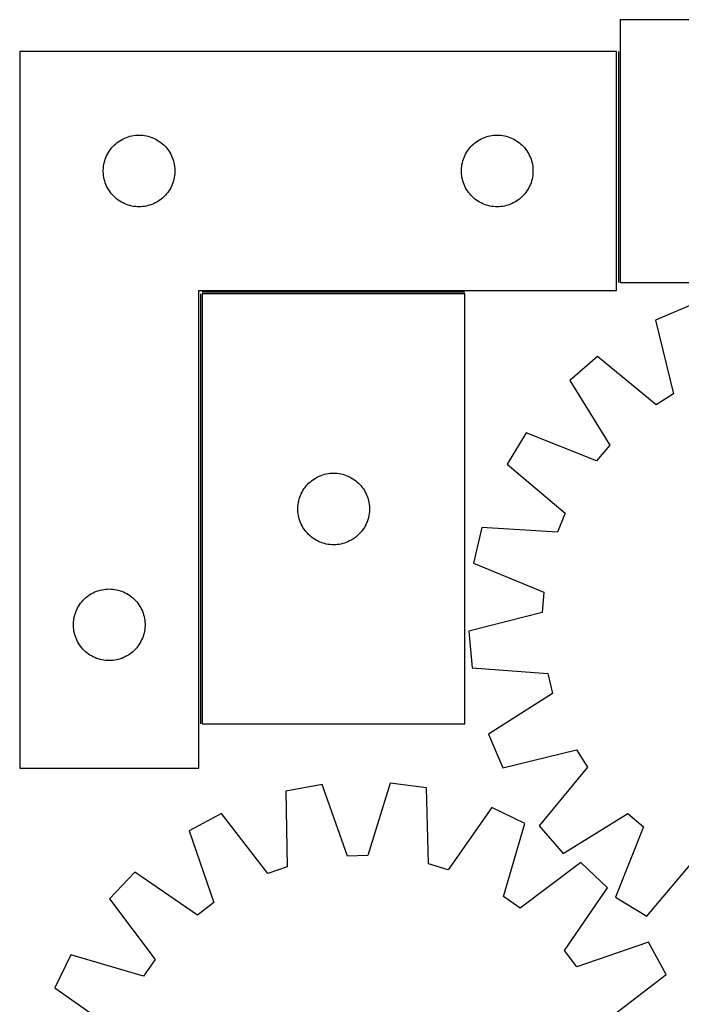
# Model space of a CAD drawing. Header units: millimetres. Extents: x 7 to 1493, y 7 to 2993.
# Tile 7 of 14: x 7 to 284, y 2581 to 2993. Entities that reach past the tile are written whole.
import ezdxf

# ---------------------------------------------------------------- set-up
doc = ezdxf.new("R2010")
doc.units = ezdxf.units.MM
doc.layers.add('COMMON', color=5, linetype='CONTINUOUS', true_color=0x0000ff)
doc.layers.add('CUT', color=7, linetype='CONTINUOUS', true_color=0x000000)

msp = doc.modelspace()

# ---------------------------------------------------------------- linework, layer by layer
at = {"layer": 'COMMON'}
for p, q in [((257.516195, 2980.138943), (257.516195, 2883.449009)), ((82.516195, 2878.638942), (82.516195, 2698.638942)), ((193.266196, 2879.388943), (83.266196, 2879.388943))]:
    msp.add_line(p, q, dxfattribs=at)
at = {"layer": 'CUT'}
for p, q in [((438.266196, 2993.449009), (258.266196, 2993.449009)), ((258.266196, 2993.449009), (258.266196, 2883.449009)), ((6.766195, 2980.138943), (6.766195, 2680.138943)), ((256.766195, 2980.138943), (6.766195, 2980.138943)), ((256.766195, 2880.138943), (256.766195, 2980.138943)), ((48.715752, 2942.795577), (49.377974, 2943.193222)), ((49.377974, 2943.193222), (50.059788, 2943.556249)), ((50.059788, 2943.556249), (50.759387, 2943.883697)), ((50.759387, 2943.883697), (51.474914, 2944.174695)), ((51.474914, 2944.174695), (52.204473, 2944.428474)), ((52.204473, 2944.428474), (52.946128, 2944.644359)), ((52.946128, 2944.644359), (53.697914, 2944.821778)), ((53.697914, 2944.821778), (54.457836, 2944.960262)), ((54.457836, 2944.960262), (55.22388, 2945.059441)), ((55.22388, 2945.059441), (55.994014, 2945.119054)), ((55.994014, 2945.119054), (56.766195, 2945.138943)), ((56.766195, 2945.138943), (57.538376, 2945.119054)), ((57.538376, 2945.119054), (58.30851, 2945.059441)), ((58.30851, 2945.059441), (59.074554, 2944.960262)), ((59.074554, 2944.960262), (59.834476, 2944.821778)), ((59.834476, 2944.821778), (60.586262, 2944.644359)), ((60.586262, 2944.644359), (61.327918, 2944.428474)), ((61.327918, 2944.428474), (62.057476, 2944.174695)), ((62.057476, 2944.174695), (62.773004, 2943.883697)), ((62.773004, 2943.883697), (63.472602, 2943.556249)), ((63.472602, 2943.556249), (64.154416, 2943.193222)), ((64.154416, 2943.193222), (64.816638, 2942.795577)), ((198.715752, 2942.795577), (199.377974, 2943.193222)), ((199.377974, 2943.193222), (200.059788, 2943.556249)), ((200.059788, 2943.556249), (200.759387, 2943.883697)), ((200.759387, 2943.883697), (201.474914, 2944.174695)), ((201.474914, 2944.174695), (202.204473, 2944.428474)), ((202.204473, 2944.428474), (202.946128, 2944.644359)), ((202.946128, 2944.644359), (203.697914, 2944.821778)), ((203.697914, 2944.821778), (204.457836, 2944.960262)), ((204.457836, 2944.960262), (205.22388, 2945.059441)), ((205.22388, 2945.059441), (205.994014, 2945.119054)), ((205.994014, 2945.119054), (206.766195, 2945.138943)), ((206.766195, 2945.138943), (207.538376, 2945.119054)), ((207.538376, 2945.119054), (208.30851, 2945.059441)), ((208.30851, 2945.059441), (209.074554, 2944.960262)), ((209.074554, 2944.960262), (209.834476, 2944.821778)), ((209.834476, 2944.821778), (210.586262, 2944.644359)), ((210.586262, 2944.644359), (211.327918, 2944.428474)), ((211.327918, 2944.428474), (212.057476, 2944.174695)), ((212.057476, 2944.174695), (212.773004, 2943.883697)), ((212.773004, 2943.883697), (213.472602, 2943.556249)), ((213.472602, 2943.556249), (214.154416, 2943.193222)), ((214.154416, 2943.193222), (214.816638, 2942.795577)), ((44.32104, 2938.512599), (44.768606, 2939.142157)), ((44.768606, 2939.142157), (45.247988, 2939.747841)), ((45.247988, 2939.747841), (45.757915, 2940.328043)), ((45.757915, 2940.328043), (46.297033, 2940.881226)), ((46.297033, 2940.881226), (46.863913, 2941.405922)), ((46.863913, 2941.405922), (47.457053, 2941.90074)), ((47.457053, 2941.90074), (48.074879, 2942.364368)), ((48.074879, 2942.364368), (48.715752, 2942.795577)), ((64.816638, 2942.795577), (65.457512, 2942.364368)), ((65.457512, 2942.364368), (66.075337, 2941.90074)), ((66.075337, 2941.90074), (66.668477, 2941.405922)), ((66.668477, 2941.405922), (67.235357, 2940.881226)), ((67.235357, 2940.881226), (67.774476, 2940.328043)), ((67.774476, 2940.328043), (68.284402, 2939.747841)), ((68.284402, 2939.747841), (68.763784, 2939.142157)), ((68.763784, 2939.142157), (69.21135, 2938.512599)), ((194.32104, 2938.512599), (194.768606, 2939.142157)), ((194.768606, 2939.142157), (195.247988, 2939.747841)), ((195.247988, 2939.747841), (195.757915, 2940.328043)), ((195.757915, 2940.328043), (196.297033, 2940.881226)), ((196.297033, 2940.881226), (196.863913, 2941.405922)), ((196.863913, 2941.405922), (197.457053, 2941.90074)), ((197.457053, 2941.90074), (198.074879, 2942.364368)), ((198.074879, 2942.364368), (198.715752, 2942.795577)), ((214.816638, 2942.795577), (215.457512, 2942.364368)), ((215.457512, 2942.364368), (216.075337, 2941.90074)), ((216.075337, 2941.90074), (216.668477, 2941.405922)), ((216.668477, 2941.405922), (217.235357, 2940.881226)), ((217.235357, 2940.881226), (217.774476, 2940.328043)), ((217.774476, 2940.328043), (218.284402, 2939.747841)), ((218.284402, 2939.747841), (218.763784, 2939.142157)), ((218.763784, 2939.142157), (219.21135, 2938.512599)), ((42.363947, 2934.331228), (42.598857, 2935.067079)), ((42.598857, 2935.067079), (42.871336, 2935.789862)), ((42.871336, 2935.789862), (43.180661, 2936.497659)), ((43.180661, 2936.497659), (43.526013, 2937.188594)), ((43.526013, 2937.188594), (43.906476, 2937.860835)), ((43.906476, 2937.860835), (44.32104, 2938.512599)), ((69.21135, 2938.512599), (69.625915, 2937.860835)), ((69.625915, 2937.860835), (70.006377, 2937.188594)), ((70.006377, 2937.188594), (70.351729, 2936.497659)), ((70.351729, 2936.497659), (70.661055, 2935.789862)), ((70.661055, 2935.789862), (70.933534, 2935.067079)), ((70.933534, 2935.067079), (71.168443, 2934.331228)), ((192.363947, 2934.331228), (192.598857, 2935.067079)), ((192.598857, 2935.067079), (192.871336, 2935.789862)), ((192.871336, 2935.789862), (193.180661, 2936.497659)), ((193.180661, 2936.497659), (193.526013, 2937.188594)), ((193.526013, 2937.188594), (193.906476, 2937.860835)), ((193.906476, 2937.860835), (194.32104, 2938.512599)), ((219.21135, 2938.512599), (219.625915, 2937.860835)), ((219.625915, 2937.860835), (220.006377, 2937.188594)), ((220.006377, 2937.188594), (220.351729, 2936.497659)), ((220.351729, 2936.497659), (220.661055, 2935.789862)), ((220.661055, 2935.789862), (220.933534, 2935.067079)), ((220.933534, 2935.067079), (221.168443, 2934.331228)), ((41.771168, 2930.525162), (41.810932, 2931.296575)), ((41.810932, 2931.296575), (41.890355, 2932.064918)), ((41.890355, 2932.064918), (42.009226, 2932.828155)), ((42.009226, 2932.828155), (42.16723, 2933.584259)), ((42.16723, 2933.584259), (42.363947, 2934.331228)), ((71.168443, 2934.331228), (71.365161, 2933.584259)), ((71.365161, 2933.584259), (71.523164, 2932.828155)), ((71.523164, 2932.828155), (71.642035, 2932.064918)), ((71.642035, 2932.064918), (71.721458, 2931.296575)), ((71.721458, 2931.296575), (71.761222, 2930.525162)), ((191.771168, 2930.525162), (191.810932, 2931.296575)), ((191.810932, 2931.296575), (191.890355, 2932.064918)), ((191.890355, 2932.064918), (192.009226, 2932.828155)), ((192.009226, 2932.828155), (192.16723, 2933.584259)), ((192.16723, 2933.584259), (192.363947, 2934.331228)), ((221.168443, 2934.331228), (221.365161, 2933.584259)), ((221.365161, 2933.584259), (221.523164, 2932.828155)), ((221.523164, 2932.828155), (221.642035, 2932.064918)), ((221.642035, 2932.064918), (221.721458, 2931.296575)), ((221.721458, 2931.296575), (221.761222, 2930.525162)), ((41.771168, 2929.752724), (41.771168, 2930.525162)), ((41.810932, 2928.981311), (41.771168, 2929.752724)), ((41.890355, 2928.212968), (41.810932, 2928.981311)), ((42.009226, 2927.449732), (41.890355, 2928.212968)), ((42.16723, 2926.693627), (42.009226, 2927.449732)), ((42.363947, 2925.946659), (42.16723, 2926.693627)), ((71.365161, 2926.693627), (71.168443, 2925.946659)), ((71.523164, 2927.449732), (71.365161, 2926.693627)), ((71.642035, 2928.212968), (71.523164, 2927.449732)), ((71.721458, 2928.981311), (71.642035, 2928.212968)), ((71.761222, 2929.752724), (71.721458, 2928.981311)), ((71.761222, 2930.525162), (71.761222, 2929.752724)), ((191.771168, 2929.752724), (191.771168, 2930.525162)), ((191.810932, 2928.981311), (191.771168, 2929.752724)), ((191.890355, 2928.212968), (191.810932, 2928.981311)), ((192.009226, 2927.449732), (191.890355, 2928.212968)), ((192.16723, 2926.693627), (192.009226, 2927.449732)), ((192.363947, 2925.946659), (192.16723, 2926.693627)), ((221.365161, 2926.693627), (221.168443, 2925.946659)), ((221.523164, 2927.449732), (221.365161, 2926.693627)), ((221.642035, 2928.212968), (221.523164, 2927.449732)), ((221.721458, 2928.981311), (221.642035, 2928.212968)), ((221.761222, 2929.752724), (221.721458, 2928.981311)), ((221.761222, 2930.525162), (221.761222, 2929.752724)), ((42.598857, 2925.210807), (42.363947, 2925.946659)), ((42.871336, 2924.488025), (42.598857, 2925.210807)), ((43.180661, 2923.780227), (42.871336, 2924.488025)), ((43.526013, 2923.089292), (43.180661, 2923.780227)), ((43.906476, 2922.417051), (43.526013, 2923.089292)), ((44.32104, 2921.765287), (43.906476, 2922.417051)), ((69.625915, 2922.417051), (69.21135, 2921.765287)), ((70.006377, 2923.089292), (69.625915, 2922.417051)), ((70.351729, 2923.780227), (70.006377, 2923.089292)), ((70.661055, 2924.488025), (70.351729, 2923.780227)), ((70.933534, 2925.210807), (70.661055, 2924.488025)), ((71.168443, 2925.946659), (70.933534, 2925.210807)), ((192.598857, 2925.210807), (192.363947, 2925.946659)), ((192.871336, 2924.488025), (192.598857, 2925.210807)), ((193.180661, 2923.780227), (192.871336, 2924.488025)), ((193.526013, 2923.089292), (193.180661, 2923.780227)), ((193.906476, 2922.417051), (193.526013, 2923.089292)), ((194.32104, 2921.765287), (193.906476, 2922.417051)), ((219.625915, 2922.417051), (219.21135, 2921.765287)), ((220.006377, 2923.089292), (219.625915, 2922.417051)), ((220.351729, 2923.780227), (220.006377, 2923.089292)), ((220.661055, 2924.488025), (220.351729, 2923.780227)), ((220.933534, 2925.210807), (220.661055, 2924.488025)), ((221.168443, 2925.946659), (220.933534, 2925.210807)), ((44.768606, 2921.135729), (44.32104, 2921.765287)), ((45.247988, 2920.530045), (44.768606, 2921.135729)), ((45.757915, 2919.949843), (45.247988, 2920.530045)), ((46.297033, 2919.39666), (45.757915, 2919.949843)), ((46.863913, 2918.871964), (46.297033, 2919.39666)), ((47.457053, 2918.377146), (46.863913, 2918.871964)), ((48.074879, 2917.913518), (47.457053, 2918.377146)), ((66.075337, 2918.377146), (65.457512, 2917.913518)), ((66.668477, 2918.871964), (66.075337, 2918.377146)), ((67.235357, 2919.39666), (66.668477, 2918.871964)), ((67.774476, 2919.949843), (67.235357, 2919.39666)), ((68.284402, 2920.530045), (67.774476, 2919.949843)), ((68.763784, 2921.135729), (68.284402, 2920.530045)), ((69.21135, 2921.765287), (68.763784, 2921.135729)), ((194.768606, 2921.135729), (194.32104, 2921.765287)), ((195.247988, 2920.530045), (194.768606, 2921.135729)), ((195.757915, 2919.949843), (195.247988, 2920.530045)), ((196.297033, 2919.39666), (195.757915, 2919.949843)), ((196.863913, 2918.871964), (196.297033, 2919.39666)), ((197.457053, 2918.377146), (196.863913, 2918.871964)), ((198.074879, 2917.913518), (197.457053, 2918.377146)), ((216.075337, 2918.377146), (215.457512, 2917.913518)), ((216.668477, 2918.871964), (216.075337, 2918.377146)), ((217.235357, 2919.39666), (216.668477, 2918.871964)), ((217.774476, 2919.949843), (217.235357, 2919.39666)), ((218.284402, 2920.530045), (217.774476, 2919.949843)), ((218.763784, 2921.135729), (218.284402, 2920.530045)), ((219.21135, 2921.765287), (218.763784, 2921.135729)), ((48.715752, 2917.48231), (48.074879, 2917.913518)), ((49.377974, 2917.084665), (48.715752, 2917.48231)), ((50.059788, 2916.721637), (49.377974, 2917.084665)), ((50.759387, 2916.39419), (50.059788, 2916.721637)), ((51.474914, 2916.103191), (50.759387, 2916.39419)), ((52.204473, 2915.849412), (51.474914, 2916.103191)), ((52.946128, 2915.633527), (52.204473, 2915.849412)), ((53.697914, 2915.456108), (52.946128, 2915.633527)), ((54.457836, 2915.317625), (53.697914, 2915.456108)), ((55.22388, 2915.218445), (54.457836, 2915.317625)), ((55.994014, 2915.158832), (55.22388, 2915.218445)), ((56.766195, 2915.138943), (55.994014, 2915.158832)), ((57.538376, 2915.158832), (56.766195, 2915.138943)), ((58.30851, 2915.218445), (57.538376, 2915.158832)), ((59.074554, 2915.317625), (58.30851, 2915.218445)), ((59.834476, 2915.456108), (59.074554, 2915.317625)), ((60.586262, 2915.633527), (59.834476, 2915.456108)), ((61.327918, 2915.849412), (60.586262, 2915.633527)), ((62.057476, 2916.103191), (61.327918, 2915.849412)), ((62.773004, 2916.39419), (62.057476, 2916.103191)), ((63.472602, 2916.721637), (62.773004, 2916.39419)), ((64.154416, 2917.084665), (63.472602, 2916.721637)), ((64.816638, 2917.48231), (64.154416, 2917.084665)), ((65.457512, 2917.913518), (64.816638, 2917.48231)), ((198.715752, 2917.48231), (198.074879, 2917.913518)), ((199.377974, 2917.084665), (198.715752, 2917.48231)), ((200.059788, 2916.721637), (199.377974, 2917.084665)), ((200.759387, 2916.39419), (200.059788, 2916.721637)), ((201.474914, 2916.103191), (200.759387, 2916.39419)), ((202.204473, 2915.849412), (201.474914, 2916.103191)), ((202.946128, 2915.633527), (202.204473, 2915.849412)), ((203.697914, 2915.456108), (202.946128, 2915.633527)), ((204.457836, 2915.317625), (203.697914, 2915.456108)), ((205.22388, 2915.218445), (204.457836, 2915.317625)), ((205.994014, 2915.158832), (205.22388, 2915.218445)), ((206.766195, 2915.138943), (205.994014, 2915.158832)), ((207.538376, 2915.158832), (206.766195, 2915.138943)), ((208.30851, 2915.218445), (207.538376, 2915.158832)), ((209.074554, 2915.317625), (208.30851, 2915.218445)), ((209.834476, 2915.456108), (209.074554, 2915.317625)), ((210.586262, 2915.633527), (209.834476, 2915.456108)), ((211.327918, 2915.849412), (210.586262, 2915.633527)), ((212.057476, 2916.103191), (211.327918, 2915.849412)), ((212.773004, 2916.39419), (212.057476, 2916.103191)), ((213.472602, 2916.721637), (212.773004, 2916.39419)), ((214.154416, 2917.084665), (213.472602, 2916.721637)), ((214.816638, 2917.48231), (214.154416, 2917.084665)), ((215.457512, 2917.913518), (214.816638, 2917.48231)), ((258.266196, 2883.449009), (438.266196, 2883.449009)), ((81.766195, 2680.138943), (81.766195, 2880.138943)), ((81.766195, 2880.138943), (256.766195, 2880.138943)), ((83.266196, 2878.638942), (83.266196, 2698.638942)), ((193.266196, 2878.638942), (83.266196, 2878.638942)), ((193.266196, 2698.638942), (193.266196, 2878.638942)), ((287.198375, 2873.665348), (273.038625, 2867.646046)), ((273.038625, 2867.646046), (280.569287, 2836.787273)), ((248.844315, 2852.509956), (237.237658, 2842.409656)), ((273.300237, 2832.239716), (248.844315, 2852.509956)), ((237.237658, 2842.409656), (253.93563, 2815.388322)), ((280.569287, 2836.787273), (273.300237, 2832.239716)), ((218.904812, 2820.537926), (210.987389, 2807.345316)), ((248.427624, 2808.817078), (218.904812, 2820.537926)), ((253.93563, 2815.388322), (248.427624, 2808.817078)), ((210.987389, 2807.345316), (235.218155, 2786.806457)), ((132.974915, 2802.674694), (133.704474, 2802.928473)), ((133.704474, 2802.928473), (134.446129, 2803.144358)), ((134.446129, 2803.144358), (135.197915, 2803.321777)), ((135.197915, 2803.321777), (135.957837, 2803.460261)), ((135.957837, 2803.460261), (136.723881, 2803.55944)), ((136.723881, 2803.55944), (137.494015, 2803.619053)), ((137.494015, 2803.619053), (138.266196, 2803.638942)), ((138.266196, 2803.638942), (139.038377, 2803.619053)), ((139.038377, 2803.619053), (139.808511, 2803.55944)), ((139.808511, 2803.55944), (140.574555, 2803.460261)), ((140.574555, 2803.460261), (141.334477, 2803.321777)), ((141.334477, 2803.321777), (142.086263, 2803.144358)), ((142.086263, 2803.144358), (142.827919, 2802.928473)), ((142.827919, 2802.928473), (143.557477, 2802.674694)), ((126.747989, 2798.24784), (127.257916, 2798.828042)), ((127.257916, 2798.828042), (127.797034, 2799.381225)), ((127.797034, 2799.381225), (128.363914, 2799.905921)), ((128.363914, 2799.905921), (128.957054, 2800.400739)), ((128.957054, 2800.400739), (129.57488, 2800.864367)), ((129.57488, 2800.864367), (130.215753, 2801.295576)), ((130.215753, 2801.295576), (130.877975, 2801.693221)), ((130.877975, 2801.693221), (131.559789, 2802.056248)), ((131.559789, 2802.056248), (132.259388, 2802.383696)), ((132.259388, 2802.383696), (132.974915, 2802.674694)), ((143.557477, 2802.674694), (144.273005, 2802.383696)), ((144.273005, 2802.383696), (144.972603, 2802.056248)), ((144.972603, 2802.056248), (145.654417, 2801.693221)), ((145.654417, 2801.693221), (146.316639, 2801.295576)), ((146.316639, 2801.295576), (146.957513, 2800.864367)), ((146.957513, 2800.864367), (147.575338, 2800.400739)), ((147.575338, 2800.400739), (148.168478, 2799.905921)), ((148.168478, 2799.905921), (148.735358, 2799.381225)), ((148.735358, 2799.381225), (149.274477, 2798.828042)), ((149.274477, 2798.828042), (149.784403, 2798.24784)), ((124.371337, 2794.289861), (124.680662, 2794.997658)), ((124.680662, 2794.997658), (125.026014, 2795.688593)), ((125.026014, 2795.688593), (125.406477, 2796.360834)), ((125.406477, 2796.360834), (125.821041, 2797.012598)), ((125.821041, 2797.012598), (126.268607, 2797.642156)), ((126.268607, 2797.642156), (126.747989, 2798.24784)), ((149.784403, 2798.24784), (150.263785, 2797.642156)), ((150.263785, 2797.642156), (150.711351, 2797.012598)), ((150.711351, 2797.012598), (151.125916, 2796.360834)), ((151.125916, 2796.360834), (151.506378, 2795.688593)), ((151.506378, 2795.688593), (151.85173, 2794.997658)), ((151.85173, 2794.997658), (152.161056, 2794.289861)), ((123.310933, 2789.796574), (123.390356, 2790.564917)), ((123.390356, 2790.564917), (123.509227, 2791.328154)), ((123.509227, 2791.328154), (123.667231, 2792.084258)), ((123.667231, 2792.084258), (123.863948, 2792.831227)), ((123.863948, 2792.831227), (124.098858, 2793.567078)), ((124.098858, 2793.567078), (124.371337, 2794.289861)), ((152.161056, 2794.289861), (152.433535, 2793.567078)), ((152.433535, 2793.567078), (152.668444, 2792.831227)), ((152.668444, 2792.831227), (152.865162, 2792.084258)), ((152.865162, 2792.084258), (153.023165, 2791.328154)), ((153.023165, 2791.328154), (153.142036, 2790.564917)), ((153.142036, 2790.564917), (153.221459, 2789.796574)), ((123.271169, 2789.025161), (123.310933, 2789.796574)), ((123.271169, 2788.252723), (123.271169, 2789.025161)), ((123.310933, 2787.48131), (123.271169, 2788.252723)), ((123.390356, 2786.712967), (123.310933, 2787.48131)), ((123.509227, 2785.949731), (123.390356, 2786.712967)), ((153.142036, 2786.712967), (153.023165, 2785.949731)), ((153.221459, 2787.48131), (153.142036, 2786.712967)), ((153.221459, 2789.796574), (153.261223, 2789.025161)), ((153.261223, 2788.252723), (153.221459, 2787.48131)), ((153.261223, 2789.025161), (153.261223, 2788.252723)), ((235.218155, 2786.806457), (232.010357, 2778.854765)), ((123.667231, 2785.193626), (123.509227, 2785.949731)), ((123.863948, 2784.446658), (123.667231, 2785.193626)), ((124.098858, 2783.710806), (123.863948, 2784.446658)), ((124.371337, 2782.988024), (124.098858, 2783.710806)), ((124.680662, 2782.280226), (124.371337, 2782.988024)), ((125.026014, 2781.589291), (124.680662, 2782.280226)), ((151.85173, 2782.280226), (151.506378, 2781.589291)), ((152.161056, 2782.988024), (151.85173, 2782.280226)), ((152.433535, 2783.710806), (152.161056, 2782.988024)), ((152.668444, 2784.446658), (152.433535, 2783.710806)), ((152.865162, 2785.193626), (152.668444, 2784.446658)), ((153.023165, 2785.949731), (152.865162, 2785.193626)), ((125.406477, 2780.91705), (125.026014, 2781.589291)), ((125.821041, 2780.265286), (125.406477, 2780.91705)), ((126.268607, 2779.635728), (125.821041, 2780.265286)), ((126.747989, 2779.030044), (126.268607, 2779.635728)), ((127.257916, 2778.449842), (126.747989, 2779.030044)), ((127.797034, 2777.896659), (127.257916, 2778.449842)), ((149.274477, 2778.449842), (148.735358, 2777.896659)), ((149.784403, 2779.030044), (149.274477, 2778.449842)), ((150.263785, 2779.635728), (149.784403, 2779.030044)), ((150.711351, 2780.265286), (150.263785, 2779.635728)), ((151.125916, 2780.91705), (150.711351, 2780.265286)), ((151.506378, 2781.589291), (151.125916, 2780.91705)), ((200.310552, 2780.878904), (196.857377, 2765.885367)), ((232.010357, 2778.854765), (200.310552, 2780.878904)), ((128.363914, 2777.371963), (127.797034, 2777.896659)), ((128.957054, 2776.877145), (128.363914, 2777.371963)), ((129.57488, 2776.413517), (128.957054, 2776.877145)), ((130.215753, 2775.982309), (129.57488, 2776.413517)), ((130.877975, 2775.584664), (130.215753, 2775.982309)), ((131.559789, 2775.221636), (130.877975, 2775.584664)), ((132.259388, 2774.894189), (131.559789, 2775.221636)), ((132.974915, 2774.60319), (132.259388, 2774.894189)), ((133.704474, 2774.349411), (132.974915, 2774.60319)), ((134.446129, 2774.133526), (133.704474, 2774.349411)), ((135.197915, 2773.956107), (134.446129, 2774.133526)), ((135.957837, 2773.817624), (135.197915, 2773.956107)), ((141.334477, 2773.956107), (140.574555, 2773.817624)), ((142.086263, 2774.133526), (141.334477, 2773.956107)), ((142.827919, 2774.349411), (142.086263, 2774.133526)), ((143.557477, 2774.60319), (142.827919, 2774.349411)), ((144.273005, 2774.894189), (143.557477, 2774.60319)), ((144.972603, 2775.221636), (144.273005, 2774.894189)), ((145.654417, 2775.584664), (144.972603, 2775.221636)), ((146.316639, 2775.982309), (145.654417, 2775.584664)), ((146.957513, 2776.413517), (146.316639, 2775.982309)), ((147.575338, 2776.877145), (146.957513, 2776.413517)), ((148.168478, 2777.371963), (147.575338, 2776.877145)), ((148.735358, 2777.896659), (148.168478, 2777.371963)), ((136.723881, 2773.718444), (135.957837, 2773.817624)), ((137.494015, 2773.658831), (136.723881, 2773.718444)), ((138.266196, 2773.638942), (137.494015, 2773.658831)), ((139.038377, 2773.658831), (138.266196, 2773.638942)), ((139.808511, 2773.718444), (139.038377, 2773.658831)), ((140.574555, 2773.817624), (139.808511, 2773.718444)), ((196.857377, 2765.885367), (226.249062, 2753.83947)), ((36.877974, 2753.193222), (37.559788, 2753.556249)), ((37.559788, 2753.556249), (38.259387, 2753.883697)), ((38.259387, 2753.883697), (38.974914, 2754.174695)), ((38.974914, 2754.174695), (39.704473, 2754.428474)), ((39.704473, 2754.428474), (40.446128, 2754.644359)), ((40.446128, 2754.644359), (41.197914, 2754.821778)), ((41.197914, 2754.821778), (41.957836, 2754.960262)), ((41.957836, 2754.960262), (42.72388, 2755.059441)), ((42.72388, 2755.059441), (43.494014, 2755.119054)), ((43.494014, 2755.119054), (44.266195, 2755.138943)), ((44.266195, 2755.138943), (45.038376, 2755.119054)), ((45.038376, 2755.119054), (45.80851, 2755.059441)), ((45.80851, 2755.059441), (46.574554, 2754.960262)), ((46.574554, 2754.960262), (47.334476, 2754.821778)), ((47.334476, 2754.821778), (48.086262, 2754.644359)), ((48.086262, 2754.644359), (48.827918, 2754.428474)), ((48.827918, 2754.428474), (49.557476, 2754.174695)), ((49.557476, 2754.174695), (50.273004, 2753.883697)), ((50.273004, 2753.883697), (50.972602, 2753.556249)), ((50.972602, 2753.556249), (51.654416, 2753.193222)), ((226.249062, 2753.83947), (225.655472, 2745.285698)), ((32.268606, 2749.142157), (32.747988, 2749.747841)), ((32.747988, 2749.747841), (33.257915, 2750.328043)), ((33.257915, 2750.328043), (33.797033, 2750.881226)), ((33.797033, 2750.881226), (34.363913, 2751.405922)), ((34.363913, 2751.405922), (34.957053, 2751.90074)), ((34.957053, 2751.90074), (35.574879, 2752.364368)), ((35.574879, 2752.364368), (36.215752, 2752.795577)), ((36.215752, 2752.795577), (36.877974, 2753.193222)), ((51.654416, 2753.193222), (52.316638, 2752.795577)), ((52.316638, 2752.795577), (52.957512, 2752.364368)), ((52.957512, 2752.364368), (53.575337, 2751.90074)), ((53.575337, 2751.90074), (54.168477, 2751.405922)), ((54.168477, 2751.405922), (54.735357, 2750.881226)), ((54.735357, 2750.881226), (55.274476, 2750.328043)), ((55.274476, 2750.328043), (55.784402, 2749.747841)), ((55.784402, 2749.747841), (56.263784, 2749.142157)), ((30.098857, 2745.067079), (30.371336, 2745.789862)), ((30.371336, 2745.789862), (30.680661, 2746.497659)), ((30.680661, 2746.497659), (31.026013, 2747.188594)), ((31.026013, 2747.188594), (31.406476, 2747.860835)), ((31.406476, 2747.860835), (31.82104, 2748.512599)), ((31.82104, 2748.512599), (32.268606, 2749.142157)), ((56.263784, 2749.142157), (56.71135, 2748.512599)), ((56.71135, 2748.512599), (57.125915, 2747.860835)), ((57.125915, 2747.860835), (57.506377, 2747.188594)), ((57.506377, 2747.188594), (57.851729, 2746.497659)), ((57.851729, 2746.497659), (58.161055, 2745.789862)), ((58.161055, 2745.789862), (58.433534, 2745.067079)), ((225.655472, 2745.285698), (194.881673, 2737.41499)), ((29.271168, 2740.525162), (29.310932, 2741.296575)), ((29.310932, 2741.296575), (29.390355, 2742.064918)), ((29.390355, 2742.064918), (29.509226, 2742.828155)), ((29.509226, 2742.828155), (29.66723, 2743.584259)), ((29.66723, 2743.584259), (29.863947, 2744.331228)), ((29.863947, 2744.331228), (30.098857, 2745.067079)), ((58.433534, 2745.067079), (58.668443, 2744.331228)), ((58.668443, 2744.331228), (58.865161, 2743.584259)), ((58.865161, 2743.584259), (59.023164, 2742.828155)), ((59.023164, 2742.828155), (59.142035, 2742.064918)), ((59.142035, 2742.064918), (59.221458, 2741.296575)), ((59.221458, 2741.296575), (59.261222, 2740.525162)), ((29.271168, 2739.752724), (29.271168, 2740.525162)), ((29.310932, 2738.981311), (29.271168, 2739.752724)), ((29.390355, 2738.212968), (29.310932, 2738.981311)), ((29.509226, 2737.449732), (29.390355, 2738.212968)), ((29.66723, 2736.693627), (29.509226, 2737.449732)), ((59.023164, 2737.449732), (58.865161, 2736.693627)), ((59.142035, 2738.212968), (59.023164, 2737.449732)), ((59.221458, 2738.981311), (59.142035, 2738.212968)), ((59.261222, 2739.752724), (59.221458, 2738.981311)), ((59.261222, 2740.525162), (59.261222, 2739.752724)), ((194.881673, 2737.41499), (196.230766, 2722.0882)), ((29.863947, 2735.946659), (29.66723, 2736.693627)), ((30.098857, 2735.210807), (29.863947, 2735.946659)), ((30.371336, 2734.488025), (30.098857, 2735.210807)), ((30.680661, 2733.780227), (30.371336, 2734.488025)), ((31.026013, 2733.089292), (30.680661, 2733.780227)), ((31.406476, 2732.417051), (31.026013, 2733.089292)), ((57.506377, 2733.089292), (57.125915, 2732.417051)), ((57.851729, 2733.780227), (57.506377, 2733.089292)), ((58.161055, 2734.488025), (57.851729, 2733.780227)), ((58.433534, 2735.210807), (58.161055, 2734.488025)), ((58.668443, 2735.946659), (58.433534, 2735.210807)), ((58.865161, 2736.693627), (58.668443, 2735.946659)), ((31.82104, 2731.765287), (31.406476, 2732.417051)), ((32.268606, 2731.135729), (31.82104, 2731.765287)), ((32.747988, 2730.530045), (32.268606, 2731.135729)), ((33.257915, 2729.949843), (32.747988, 2730.530045)), ((33.797033, 2729.39666), (33.257915, 2729.949843)), ((34.363913, 2728.871964), (33.797033, 2729.39666)), ((34.957053, 2728.377146), (34.363913, 2728.871964)), ((54.168477, 2728.871964), (53.575337, 2728.377146)), ((54.735357, 2729.39666), (54.168477, 2728.871964)), ((55.274476, 2729.949843), (54.735357, 2729.39666)), ((55.784402, 2730.530045), (55.274476, 2729.949843)), ((56.263784, 2731.135729), (55.784402, 2730.530045)), ((56.71135, 2731.765287), (56.263784, 2731.135729)), ((57.125915, 2732.417051), (56.71135, 2731.765287)), ((35.574879, 2727.913518), (34.957053, 2728.377146)), ((36.215752, 2727.48231), (35.574879, 2727.913518)), ((36.877974, 2727.084665), (36.215752, 2727.48231)), ((37.559788, 2726.721637), (36.877974, 2727.084665)), ((38.259387, 2726.39419), (37.559788, 2726.721637)), ((38.974914, 2726.103191), (38.259387, 2726.39419)), ((39.704473, 2725.849412), (38.974914, 2726.103191)), ((40.446128, 2725.633527), (39.704473, 2725.849412)), ((41.197914, 2725.456108), (40.446128, 2725.633527)), ((41.957836, 2725.317625), (41.197914, 2725.456108)), ((42.72388, 2725.218445), (41.957836, 2725.317625)), ((43.494014, 2725.158832), (42.72388, 2725.218445)), ((44.266195, 2725.138943), (43.494014, 2725.158832)), ((45.038376, 2725.158832), (44.266195, 2725.138943)), ((45.80851, 2725.218445), (45.038376, 2725.158832)), ((46.574554, 2725.317625), (45.80851, 2725.218445)), ((47.334476, 2725.456108), (46.574554, 2725.317625)), ((48.086262, 2725.633527), (47.334476, 2725.456108)), ((48.827918, 2725.849412), (48.086262, 2725.633527)), ((49.557476, 2726.103191), (48.827918, 2725.849412)), ((50.273004, 2726.39419), (49.557476, 2726.103191)), ((50.972602, 2726.721637), (50.273004, 2726.39419)), ((51.654416, 2727.084665), (50.972602, 2726.721637)), ((52.316638, 2727.48231), (51.654416, 2727.084665)), ((52.957512, 2727.913518), (52.316638, 2727.48231)), ((53.575337, 2728.377146), (52.957512, 2727.913518)), ((196.230766, 2722.0882), (227.906306, 2719.7144)), ((227.906306, 2719.7144), (229.985029, 2711.39585)), ((229.985029, 2711.39585), (203.149589, 2694.400735)), ((83.266196, 2698.638942), (193.266196, 2698.638942)), ((203.149589, 2694.400735), (209.168892, 2680.240984)), ((209.168892, 2680.240984), (240.027665, 2687.771647)), ((240.027665, 2687.771647), (244.575222, 2680.502596)), ((6.766195, 2680.138943), (81.766195, 2680.138943)), ((244.575222, 2680.502596), (224.304981, 2656.046674)), ((133.416623, 2673.288176), (118.275526, 2670.553634)), ((144.047791, 2643.355701), (133.416623, 2673.288176)), ((161.948814, 2673.904515), (152.620135, 2643.540877)), ((177.193873, 2671.826362), (161.948814, 2673.904515)), ((178.055072, 2640.073675), (177.193873, 2671.826362)), ((118.275526, 2670.553634), (118.786304, 2638.793378)), ((204.520059, 2663.595603), (186.265078, 2637.600788)), ((218.376787, 2656.90818), (204.520059, 2663.595603)), ((91.330258, 2661.150529), (77.775239, 2653.870969)), ((110.690743, 2635.968266), (91.330258, 2661.150529)), ((234.405282, 2644.440018), (261.426616, 2661.137989)), ((261.426616, 2661.137989), (267.99786, 2655.629983)), ((209.383716, 2626.443455), (218.376787, 2656.90818)), ((224.304981, 2656.046674), (234.405282, 2644.440018)), ((267.99786, 2655.629983), (256.277011, 2626.107171)), ((77.775239, 2653.870969), (88.075477, 2623.82301)), ((152.620135, 2643.540877), (144.047791, 2643.355701)), ((269.469622, 2618.189749), (290.008481, 2642.420515)), ((118.786304, 2638.793378), (110.690743, 2635.968266)), ((186.265078, 2637.600788), (178.055072, 2640.073675)), ((241.82209, 2640.636007), (216.427732, 2621.554569)), ((252.934094, 2629.993925), (241.82209, 2640.636007)), ((55.054486, 2636.601539), (44.412404, 2625.489535)), ((81.249149, 2618.634502), (55.054486, 2636.601539)), ((234.967058, 2603.799262), (252.934094, 2629.993925)), ((216.427732, 2621.554569), (209.383716, 2626.443455)), ((256.277011, 2626.107171), (269.469622, 2618.189749)), ((44.412404, 2625.489535), (63.493843, 2600.095176)), ((88.075477, 2623.82301), (81.249149, 2618.634502)), ((270.203525, 2607.273173), (240.155566, 2596.972934)), ((277.483084, 2593.718153), (270.203525, 2607.273173)), ((28.140232, 2602.044232), (21.452808, 2588.187504)), ((58.604956, 2593.051161), (28.140232, 2602.044232)), ((240.155566, 2596.972934), (234.967058, 2603.799262)), ((63.493843, 2600.095176), (58.604956, 2593.051161)), ((252.300821, 2574.357668), (277.483084, 2593.718153)), ((21.452808, 2588.187504), (47.447623, 2569.932522))]:
    msp.add_line(p, q, dxfattribs=at)

doc.saveas('drawing.dxf')
